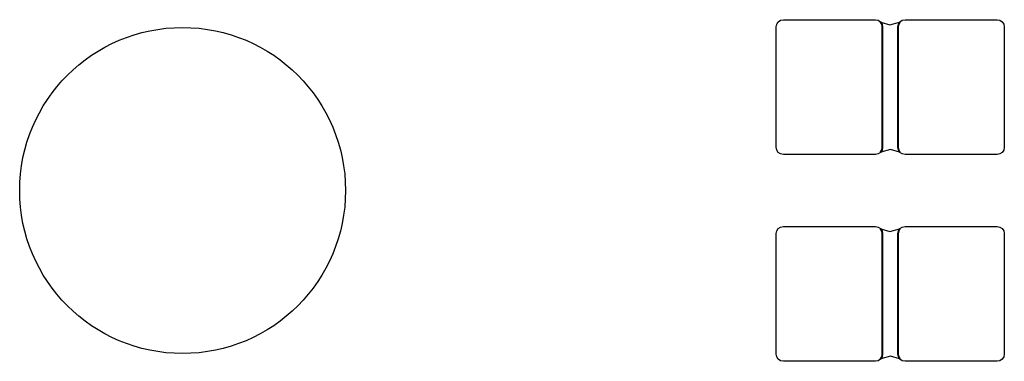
# Model space of a CAD drawing. Extents: x 3.568 to 3.842, y -2.432 to -2.337.
import ezdxf

# ---------------------------------------------------------------- set-up
doc = ezdxf.new("R2010")
doc.units = 0
doc.header["$MEASUREMENT"] = 0
doc.layers.add('BLACK', color=7, linetype='CONTINUOUS')

msp = doc.modelspace()

# ---------------------------------------------------------------- linework, layer by layer
at = {"layer": 'BLACK', "linetype": 'CONTINUOUS'}
for p, q in [((3.7785, -2.33917), (3.77866, -2.3384)), ((3.77866, -2.3384), (3.77909, -2.33775)), ((3.77909, -2.33775), (3.77974, -2.33732)), ((3.77974, -2.33732), (3.78051, -2.33717)), ((3.78051, -2.33717), (3.8061, -2.33717)), ((3.8061, -2.33717), (3.80687, -2.33732)), ((3.80687, -2.33732), (3.80752, -2.33775)), ((3.80752, -2.33775), (3.80796, -2.3384)), ((3.80754, -2.33785), (3.80761, -2.33781)), ((3.80755, -2.33793), (3.80754, -2.33785)), ((3.80788, -2.33844), (3.80755, -2.33793)), ((3.80761, -2.33781), (3.80764, -2.33781)), ((3.80764, -2.33781), (3.81015, -2.3386)), ((3.80803, -2.33918), (3.80788, -2.33844)), ((3.80796, -2.3384), (3.80811, -2.33917)), ((3.81015, -2.3386), (3.81284, -2.33781)), ((3.81236, -2.33917), (3.81252, -2.3384)), ((3.81259, -2.33844), (3.81244, -2.33918)), ((3.81252, -2.3384), (3.81295, -2.33775)), ((3.81293, -2.33793), (3.81259, -2.33844)), ((3.81284, -2.33781), (3.81292, -2.33783)), ((3.81292, -2.33783), (3.81294, -2.3379)), ((3.81294, -2.3379), (3.81293, -2.33793)), ((3.81295, -2.33775), (3.8136, -2.33732)), ((3.8136, -2.33732), (3.81437, -2.33717)), ((3.81437, -2.33717), (3.83996, -2.33717)), ((3.83996, -2.33717), (3.84073, -2.33732)), ((3.84073, -2.33732), (3.84138, -2.33775)), ((3.84138, -2.33775), (3.84182, -2.3384)), ((3.84182, -2.3384), (3.84197, -2.33917)), ((3.7785, -2.37264), (3.7785, -2.33917)), ((3.80803, -2.37263), (3.80803, -2.33918)), ((3.80811, -2.33917), (3.80811, -2.37264)), ((3.81236, -2.37264), (3.81236, -2.33917)), ((3.81244, -2.33918), (3.81244, -2.37263)), ((3.84197, -2.33917), (3.84197, -2.37264)), ((3.77866, -2.37341), (3.7785, -2.37264)), ((3.77909, -2.37406), (3.77866, -2.37341)), ((3.77974, -2.37449), (3.77909, -2.37406)), ((3.78051, -2.37465), (3.77974, -2.37449)), ((3.8061, -2.37465), (3.78051, -2.37465)), ((3.80687, -2.37449), (3.8061, -2.37465)), ((3.80752, -2.37406), (3.80687, -2.37449)), ((3.80796, -2.37341), (3.80752, -2.37406)), ((3.80753, -2.37391), (3.80754, -2.37388)), ((3.80756, -2.37398), (3.80753, -2.37391)), ((3.80754, -2.37388), (3.80788, -2.37338)), ((3.80763, -2.374), (3.80756, -2.37398)), ((3.81032, -2.37321), (3.80763, -2.374)), ((3.80788, -2.37338), (3.80803, -2.37263)), ((3.80811, -2.37264), (3.80796, -2.37341)), ((3.81284, -2.374), (3.81032, -2.37321)), ((3.81252, -2.37341), (3.81236, -2.37264)), ((3.81244, -2.37263), (3.81259, -2.37338)), ((3.81295, -2.37406), (3.81252, -2.37341)), ((3.81259, -2.37338), (3.81293, -2.37388)), ((3.81287, -2.374), (3.81284, -2.374)), ((3.81293, -2.37396), (3.81287, -2.374)), ((3.81293, -2.37388), (3.81293, -2.37396)), ((3.8136, -2.37449), (3.81295, -2.37406)), ((3.81437, -2.37465), (3.8136, -2.37449)), ((3.83996, -2.37465), (3.81437, -2.37465)), ((3.84073, -2.37449), (3.83996, -2.37465)), ((3.84138, -2.37406), (3.84073, -2.37449)), ((3.84182, -2.37341), (3.84138, -2.37406)), ((3.84197, -2.37264), (3.84182, -2.37341)), ((3.7785, -2.39665), (3.77866, -2.39589)), ((3.77866, -2.39589), (3.77909, -2.39523)), ((3.77909, -2.39523), (3.77974, -2.3948)), ((3.77974, -2.3948), (3.78051, -2.39465)), ((3.78051, -2.39465), (3.8061, -2.39465)), ((3.8061, -2.39465), (3.80687, -2.3948)), ((3.80687, -2.3948), (3.80752, -2.39523)), ((3.80752, -2.39523), (3.80796, -2.39589)), ((3.80754, -2.39533), (3.80761, -2.39529)), ((3.80755, -2.39541), (3.80754, -2.39533)), ((3.80788, -2.39592), (3.80755, -2.39541)), ((3.80761, -2.39529), (3.80764, -2.39529)), ((3.80764, -2.39529), (3.81015, -2.39608)), ((3.80803, -2.39666), (3.80788, -2.39592)), ((3.80796, -2.39589), (3.80811, -2.39665)), ((3.81015, -2.39608), (3.81284, -2.39529)), ((3.81236, -2.39665), (3.81252, -2.39589)), ((3.81259, -2.39592), (3.81244, -2.39666)), ((3.81252, -2.39589), (3.81295, -2.39523)), ((3.81293, -2.39541), (3.81259, -2.39592)), ((3.81284, -2.39529), (3.81292, -2.39531)), ((3.81292, -2.39531), (3.81294, -2.39538)), ((3.81294, -2.39538), (3.81293, -2.39541)), ((3.81295, -2.39523), (3.8136, -2.3948)), ((3.8136, -2.3948), (3.81437, -2.39465)), ((3.81437, -2.39465), (3.83996, -2.39465)), ((3.83996, -2.39465), (3.84073, -2.3948)), ((3.84073, -2.3948), (3.84138, -2.39523)), ((3.84138, -2.39523), (3.84182, -2.39589)), ((3.84182, -2.39589), (3.84197, -2.39665)), ((3.7785, -2.43012), (3.7785, -2.39665)), ((3.80803, -2.43011), (3.80803, -2.39666)), ((3.80811, -2.39665), (3.80811, -2.43012)), ((3.81236, -2.43012), (3.81236, -2.39665)), ((3.81244, -2.39666), (3.81244, -2.43011)), ((3.84197, -2.39665), (3.84197, -2.43012)), ((3.77866, -2.43089), (3.7785, -2.43012)), ((3.77909, -2.43154), (3.77866, -2.43089)), ((3.77974, -2.43197), (3.77909, -2.43154)), ((3.78051, -2.43213), (3.77974, -2.43197)), ((3.8061, -2.43213), (3.78051, -2.43213)), ((3.80687, -2.43197), (3.8061, -2.43213)), ((3.80752, -2.43154), (3.80687, -2.43197)), ((3.80796, -2.43089), (3.80752, -2.43154)), ((3.80753, -2.43139), (3.80754, -2.43136)), ((3.80756, -2.43146), (3.80753, -2.43139)), ((3.80754, -2.43136), (3.80788, -2.43086)), ((3.80763, -2.43148), (3.80756, -2.43146)), ((3.81032, -2.43069), (3.80763, -2.43148)), ((3.80788, -2.43086), (3.80803, -2.43011)), ((3.80811, -2.43012), (3.80796, -2.43089)), ((3.81284, -2.43148), (3.81032, -2.43069)), ((3.81252, -2.43089), (3.81236, -2.43012)), ((3.81244, -2.43011), (3.81259, -2.43086)), ((3.81295, -2.43154), (3.81252, -2.43089)), ((3.81259, -2.43086), (3.81293, -2.43136)), ((3.81287, -2.43148), (3.81284, -2.43148)), ((3.81293, -2.43144), (3.81287, -2.43148)), ((3.81293, -2.43136), (3.81293, -2.43144)), ((3.8136, -2.43197), (3.81295, -2.43154)), ((3.81437, -2.43213), (3.8136, -2.43197)), ((3.83996, -2.43213), (3.81437, -2.43213)), ((3.84073, -2.43197), (3.83996, -2.43213)), ((3.84138, -2.43154), (3.84073, -2.43197)), ((3.84182, -2.43089), (3.84138, -2.43154)), ((3.84197, -2.43012), (3.84182, -2.43089))]:
    msp.add_line(p, q, dxfattribs=at)
at = {"layer": 'BLACK'}
msp.add_circle((3.61339, -2.38465), 0.04532, dxfattribs=at)

doc.saveas('drawing.dxf')
